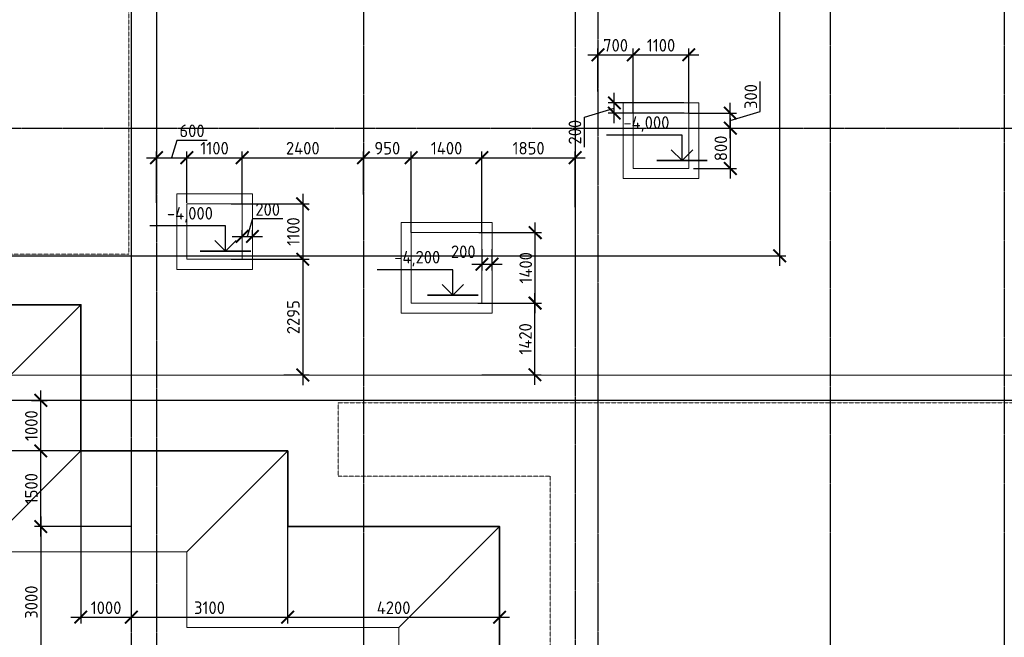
# Model space of a CAD drawing. Header units: millimetres. Extents: x -93479 to 1057970, y -66333 to 172656.
# Tile 8 of 256: x 53354 to 72871, y 28707 to 40957. Entities that reach past the tile are written whole.
import ezdxf

# ---------------------------------------------------------------- set-up
doc = ezdxf.new("R2010")
doc.units = ezdxf.units.MM
for name, pattern in [('______5', [1100, 800, -100, 100, -100]), ('DASHED', [7, 5, -2, 0]), ('осевая', [50.8, 31.75, -6.35, 6.35, -6.35])]:
    doc.linetypes.add(name, pattern=pattern)
for name, color, linetype, lineweight in [('0 Фундамент', 5, 'Continuous', 30), ('A-ANNO-NOTE-1', 7, 'Continuous', 35), ('A-ANNO-NOTE-2', 7, 'Continuous', 18), ('G-ANNO-DIMS', 7, 'Continuous', 9), ('G-ANNO-DIMS-1', 7, 'Continuous', 18), ('Оси', 40, '______5', 18), ('РАЗМЕРЫ', 7, 'Continuous', 9)]:
    doc.layers.add(name, color=color, linetype=linetype, lineweight=lineweight)
doc.styles.add('GOST-2.304_Type-B', font='GOST_Common.ttf')
doc.styles.add('ISOCPEUR', font='GOST_Common.ttf', dxfattribs={"height": 450})
doc.linetypes.add('084-a Откосы неукрепленные', pattern='A,0.9,[11,Russia-GOST_Topo.shx,S=0.1,R=180,X=0,Y=0],1,[12,Russia-GOST_Topo.shx,S=0.1,R=180,X=0,Y=0],0.1', length=2)
doc.dimstyles.new('СПДС', dxfattribs={"dimscale": 100, "dimtxt": 2.5, "dimasz": 2.5, "dimexe": 1.25, "dimexo": 0, "dimtad": 1, "dimdec": 0, "dimtxsty": 'GOST-2.304_Type-B', "dimblk": 'ARCHTICK', "dimcen": 2.5, "dimdle": 2, "dimadec": 0, "dimazin": 2, "dimtfac": 0.75, "dimtdec": 0, "dimtmove": 1, "dimatfit": 3, "dimfxl": 1, "dimtolj": 1, "dimarcsym": 1})

# ---------------------------------------------------------------- blocks, each defined once
blk = doc.blocks.new('_ArchTick')
at = {"color": 0, "linetype": 'ByBlock', "const_width": 0.15}
blk.add_lwpolyline([(-0.5, -0.5), (0.5, 0.5)], dxfattribs=at)
blk = doc.blocks.new('*D1498')
at = {"layer": 'DEFPOINTS', "color": 0, "ltscale": 100, "transparency": 16777216}
for p in [(51366, 33905), (43222, 32405), (54566, 32405)]:
    blk.add_point(p, dxfattribs=at)
at = {"layer": 'РАЗМЕРЫ', "color": 0, "lineweight": -2, "transparency": 16777216}
for p, q in [((43222, 34105), (43222, 32205)), ((51366, 33905), (43097, 33905)), ((54566, 32405), (43097, 32405))]:
    blk.add_line(p, q, dxfattribs=at)
at = {"layer": 'РАЗМЕРЫ', "color": 0, "lineweight": -2, "ltscale": 100, "transparency": 16777216, "xscale": 250, "yscale": 250, "zscale": 250}
for p, rotation in [((43222, 33905), 90), ((43222, 32405), 270)]:
    blk.add_blockref('_ArchTick', p, dxfattribs=dict(at, rotation=rotation))
at = {"layer": 'РАЗМЕРЫ', "color": 0, "ltscale": 100, "transparency": 16777216, "insert": (43035, 33155), "char_height": 250, "attachment_point": 5, "rotation": 90, "style": 'GOST-2.304_Type-B'}
blk.add_mtext('\\A1;1500', dxfattribs=at)
blk = doc.blocks.new('*D1499')
at = {"layer": 'DEFPOINTS', "color": 0, "ltscale": 100, "transparency": 16777216}
for p in [(55566, 30905), (53773, 27905), (58206, 27905)]:
    blk.add_point(p, dxfattribs=at)
at = {"layer": 'РАЗМЕРЫ', "color": 0, "lineweight": -2, "transparency": 16777216}
for p, q in [((53773, 31105), (53773, 27705)), ((55566, 30905), (53648, 30905)), ((58206, 27905), (53648, 27905))]:
    blk.add_line(p, q, dxfattribs=at)
at = {"layer": 'РАЗМЕРЫ', "color": 0, "lineweight": -2, "ltscale": 100, "transparency": 16777216, "xscale": 250, "yscale": 250, "zscale": 250}
for p, rotation in [((53773, 30905), 90), ((53773, 27905), 270)]:
    blk.add_blockref('_ArchTick', p, dxfattribs=dict(at, rotation=rotation))
at = {"layer": 'РАЗМЕРЫ', "color": 0, "ltscale": 100, "transparency": 16777216, "insert": (53585, 29405), "char_height": 250, "attachment_point": 5, "rotation": 90, "style": 'GOST-2.304_Type-B'}
blk.add_mtext('\\A1;3000', dxfattribs=at)
blk = doc.blocks.new('*D1500')
at = {"layer": 'DEFPOINTS', "color": 0, "ltscale": 100, "transparency": 16777216}
for p in [(53773, 32405), (55331, 32405), (55566, 30905)]:
    blk.add_point(p, dxfattribs=at)
at = {"layer": 'РАЗМЕРЫ', "color": 0, "lineweight": -2, "transparency": 16777216}
for p, q in [((53773, 30705), (53773, 32605)), ((55331, 32405), (53648, 32405)), ((55566, 30905), (53648, 30905))]:
    blk.add_line(p, q, dxfattribs=at)
at = {"layer": 'РАЗМЕРЫ', "color": 0, "lineweight": -2, "ltscale": 100, "transparency": 16777216, "xscale": 250, "yscale": 250, "zscale": 250}
for p, rotation in [((53773, 32405), 90), ((53773, 30905), 270)]:
    blk.add_blockref('_ArchTick', p, dxfattribs=dict(at, rotation=rotation))
at = {"layer": 'РАЗМЕРЫ', "color": 0, "ltscale": 100, "transparency": 16777216, "insert": (53585, 31655), "char_height": 250, "attachment_point": 5, "rotation": 90, "style": 'GOST-2.304_Type-B'}
blk.add_mtext('\\A1;1500', dxfattribs=at)
blk = doc.blocks.new('*D1501')
at = {"layer": 'DEFPOINTS', "color": 0, "ltscale": 100, "transparency": 16777216}
for p in [(53590, 33405), (53773, 33405), (55331, 32405)]:
    blk.add_point(p, dxfattribs=at)
at = {"layer": 'РАЗМЕРЫ', "color": 0, "lineweight": -2, "transparency": 16777216}
for p, q in [((53773, 32205), (53773, 33605)), ((53590, 33405), (53898, 33405)), ((55331, 32405), (53648, 32405))]:
    blk.add_line(p, q, dxfattribs=at)
at = {"layer": 'РАЗМЕРЫ', "color": 0, "lineweight": -2, "ltscale": 100, "transparency": 16777216, "xscale": 250, "yscale": 250, "zscale": 250}
for p, rotation in [((53773, 33405), 90), ((53773, 32405), 270)]:
    blk.add_blockref('_ArchTick', p, dxfattribs=dict(at, rotation=rotation))
at = {"layer": 'РАЗМЕРЫ', "color": 0, "ltscale": 100, "transparency": 16777216, "insert": (53585, 32905), "char_height": 250, "attachment_point": 5, "rotation": 90, "style": 'GOST-2.304_Type-B'}
blk.add_mtext('\\A1;1000', dxfattribs=at)
blk = doc.blocks.new('*D1502')
at = {"layer": 'DEFPOINTS', "color": 0, "ltscale": 100, "transparency": 16777216}
for p in [(54566, 32405), (55566, 31897), (55566, 29107)]:
    blk.add_point(p, dxfattribs=at)
at = {"layer": 'РАЗМЕРЫ', "color": 0, "lineweight": -2, "transparency": 16777216}
for p, q in [((54566, 32405), (54566, 28982)), ((55566, 31897), (55566, 28982)), ((54366, 29107), (55766, 29107))]:
    blk.add_line(p, q, dxfattribs=at)
at = {"layer": 'РАЗМЕРЫ', "color": 0, "lineweight": -2, "ltscale": 100, "transparency": 16777216, "xscale": 250, "yscale": 250, "zscale": 250, "rotation": 180}
blk.add_blockref('_ArchTick', (54566, 29107), dxfattribs=at)
at = {"layer": 'РАЗМЕРЫ', "color": 0, "lineweight": -2, "ltscale": 100, "transparency": 16777216, "xscale": 250, "yscale": 250, "zscale": 250}
blk.add_blockref('_ArchTick', (55566, 29107), dxfattribs=at)
at = {"layer": 'РАЗМЕРЫ', "color": 0, "ltscale": 100, "transparency": 16777216, "insert": (55066, 29294), "char_height": 250, "attachment_point": 5, "style": 'GOST-2.304_Type-B'}
blk.add_mtext('\\A1;1000', dxfattribs=at)
blk = doc.blocks.new('*D1503')
at = {"layer": 'DEFPOINTS', "color": 0, "ltscale": 100, "transparency": 16777216}
for p in [(55566, 31897), (58666, 30905), (58666, 29107)]:
    blk.add_point(p, dxfattribs=at)
at = {"layer": 'РАЗМЕРЫ', "color": 0, "lineweight": -2, "transparency": 16777216}
for p, q in [((55566, 31897), (55566, 28982)), ((58666, 30905), (58666, 28982)), ((55366, 29107), (58866, 29107))]:
    blk.add_line(p, q, dxfattribs=at)
at = {"layer": 'РАЗМЕРЫ', "color": 0, "lineweight": -2, "ltscale": 100, "transparency": 16777216, "xscale": 250, "yscale": 250, "zscale": 250, "rotation": 180}
blk.add_blockref('_ArchTick', (55566, 29107), dxfattribs=at)
at = {"layer": 'РАЗМЕРЫ', "color": 0, "lineweight": -2, "ltscale": 100, "transparency": 16777216, "xscale": 250, "yscale": 250, "zscale": 250}
blk.add_blockref('_ArchTick', (58666, 29107), dxfattribs=at)
at = {"layer": 'РАЗМЕРЫ', "color": 0, "ltscale": 100, "transparency": 16777216, "insert": (57116, 29294), "char_height": 250, "attachment_point": 5, "style": 'GOST-2.304_Type-B'}
blk.add_mtext('\\A1;3100', dxfattribs=at)
blk = doc.blocks.new('*D1504')
at = {"layer": 'DEFPOINTS', "color": 0, "ltscale": 100, "transparency": 16777216}
for p in [(58666, 30905), (62866, 29507), (62866, 29107)]:
    blk.add_point(p, dxfattribs=at)
at = {"layer": 'РАЗМЕРЫ', "color": 0, "lineweight": -2, "transparency": 16777216}
for p, q in [((58666, 30905), (58666, 28982)), ((62866, 29507), (62866, 28982)), ((58466, 29107), (63066, 29107))]:
    blk.add_line(p, q, dxfattribs=at)
at = {"layer": 'РАЗМЕРЫ', "color": 0, "lineweight": -2, "ltscale": 100, "transparency": 16777216, "xscale": 250, "yscale": 250, "zscale": 250, "rotation": 180}
blk.add_blockref('_ArchTick', (58666, 29107), dxfattribs=at)
at = {"layer": 'РАЗМЕРЫ', "color": 0, "lineweight": -2, "ltscale": 100, "transparency": 16777216, "xscale": 250, "yscale": 250, "zscale": 250}
blk.add_blockref('_ArchTick', (62866, 29107), dxfattribs=at)
at = {"layer": 'РАЗМЕРЫ', "color": 0, "ltscale": 100, "transparency": 16777216, "insert": (60766, 29294), "char_height": 250, "attachment_point": 5, "style": 'GOST-2.304_Type-B'}
blk.add_mtext('\\A1;4200', dxfattribs=at)
blk = doc.blocks.new('оси котлован')
at = {"layer": 'Оси', "color": 7, "linetype": 'осевая', "lineweight": 25, "transparency": 33554687}
for p, q in [((58613.1, 116798.8), (58613.1, 72367.2)), ((67863.1, 116798.8), (67863.1, 72367.2)), ((71313.1, 116798.8), (71313.1, 72367.2)), ((54013.1, 116288.6), (54013.1, 72815.4)), ((54513.1, 116288.6), (54513.1, 72815.4)), ((62813.1, 116244.7), (62813.1, 72818.8)), ((63263.1, 116257.5), (63263.1, 72812.9)), ((34980.8, 97540.5), (103420.2, 97540.5))]:
    blk.add_line(p, q, dxfattribs=at)
at = {"layer": 'Оси', "color": 7, "linetype": 'Continuous', "lineweight": 25, "transparency": 33554687}
for p, q in [((34980.9, 92650.6), (103420.2, 92640.5)), ((35379.4, 92150.6), (103420.2, 92140.5))]:
    blk.add_line(p, q, dxfattribs=at)
blk = doc.blocks.new('*D1556')
at = {"layer": 'DEFPOINTS', "color": 0, "ltscale": 100, "transparency": 16777216}
for p in [(68116, 51805), (45716, 36273), (68418, 36273)]:
    blk.add_point(p, dxfattribs=at)
at = {"layer": 'РАЗМЕРЫ', "color": 0, "lineweight": -2, "transparency": 16777216}
for p, q in [((68418, 52005), (68418, 36073)), ((68116, 51805), (68543, 51805)), ((45716, 36273), (68543, 36273))]:
    blk.add_line(p, q, dxfattribs=at)
at = {"layer": 'РАЗМЕРЫ', "color": 0, "lineweight": -2, "ltscale": 100, "transparency": 16777216, "xscale": 250, "yscale": 250, "zscale": 250}
for p, rotation in [((68418, 51805), 90), ((68418, 36273), 270)]:
    blk.add_blockref('_ArchTick', p, dxfattribs=dict(at, rotation=rotation))
at = {"layer": 'РАЗМЕРЫ', "color": 0, "ltscale": 100, "transparency": 16777216, "insert": (68230, 44039), "char_height": 250, "attachment_point": 5, "rotation": 90, "style": 'GOST-2.304_Type-B'}
blk.add_mtext('\\A1;15532', dxfattribs=at)
blk = doc.blocks.new('*D1616')
at = {"layer": 'DEFPOINTS', "color": 0, "ltscale": 100, "transparency": 16777216}
for p in [(56666, 38220), (56066, 37326), (56666, 37326)]:
    blk.add_point(p, dxfattribs=at)
at = {"layer": 'РАЗМЕРЫ', "color": 0, "lineweight": -2, "transparency": 16777216}
for p, q in [((56470, 38564), (56366, 38220)), ((57070, 38564), (56470, 38564)), ((56066, 37326), (56066, 38345)), ((56666, 37326), (56666, 38345)), ((55866, 38220), (56866, 38220))]:
    blk.add_line(p, q, dxfattribs=at)
at = {"layer": 'РАЗМЕРЫ', "color": 0, "lineweight": -2, "ltscale": 100, "transparency": 16777216, "xscale": 250, "yscale": 250, "zscale": 250, "rotation": 180}
blk.add_blockref('_ArchTick', (56066, 38220), dxfattribs=at)
at = {"layer": 'РАЗМЕРЫ', "color": 0, "lineweight": -2, "ltscale": 100, "transparency": 16777216, "xscale": 250, "yscale": 250, "zscale": 250}
blk.add_blockref('_ArchTick', (56666, 38220), dxfattribs=at)
at = {"layer": 'РАЗМЕРЫ', "color": 0, "ltscale": 100, "transparency": 16777216, "insert": (56770, 38752), "char_height": 250, "attachment_point": 5, "style": 'GOST-2.304_Type-B'}
blk.add_mtext('\\A1;600', dxfattribs=at)
blk = doc.blocks.new('*D1617')
at = {"layer": 'DEFPOINTS', "color": 0, "ltscale": 100, "transparency": 16777216}
for p in [(57766, 38220), (56666, 37326), (57766, 37305)]:
    blk.add_point(p, dxfattribs=at)
at = {"layer": 'РАЗМЕРЫ', "color": 0, "lineweight": -2, "transparency": 16777216}
for p, q in [((56666, 37326), (56666, 38345)), ((57766, 37305), (57766, 38345)), ((56466, 38220), (57966, 38220))]:
    blk.add_line(p, q, dxfattribs=at)
at = {"layer": 'РАЗМЕРЫ', "color": 0, "lineweight": -2, "ltscale": 100, "transparency": 16777216, "xscale": 250, "yscale": 250, "zscale": 250, "rotation": 180}
blk.add_blockref('_ArchTick', (56666, 38220), dxfattribs=at)
at = {"layer": 'РАЗМЕРЫ', "color": 0, "lineweight": -2, "ltscale": 100, "transparency": 16777216, "xscale": 250, "yscale": 250, "zscale": 250}
blk.add_blockref('_ArchTick', (57766, 38220), dxfattribs=at)
at = {"layer": 'РАЗМЕРЫ', "color": 0, "ltscale": 100, "transparency": 16777216, "insert": (57216, 38408), "char_height": 250, "attachment_point": 5, "style": 'GOST-2.304_Type-B'}
blk.add_mtext('\\A1;1100', dxfattribs=at)
blk = doc.blocks.new('*D1618')
at = {"layer": 'DEFPOINTS', "color": 0, "ltscale": 100, "transparency": 16777216}
for p in [(60166, 38220), (60166, 37490), (57766, 37305)]:
    blk.add_point(p, dxfattribs=at)
at = {"layer": 'РАЗМЕРЫ', "color": 0, "lineweight": -2, "transparency": 16777216}
for p, q in [((57766, 37305), (57766, 38345)), ((60166, 37490), (60166, 38345)), ((57566, 38220), (60366, 38220))]:
    blk.add_line(p, q, dxfattribs=at)
at = {"layer": 'РАЗМЕРЫ', "color": 0, "lineweight": -2, "ltscale": 100, "transparency": 16777216, "xscale": 250, "yscale": 250, "zscale": 250, "rotation": 180}
blk.add_blockref('_ArchTick', (57766, 38220), dxfattribs=at)
at = {"layer": 'РАЗМЕРЫ', "color": 0, "lineweight": -2, "ltscale": 100, "transparency": 16777216, "xscale": 250, "yscale": 250, "zscale": 250}
blk.add_blockref('_ArchTick', (60166, 38220), dxfattribs=at)
at = {"layer": 'РАЗМЕРЫ', "color": 0, "ltscale": 100, "transparency": 16777216, "insert": (58966, 38408), "char_height": 250, "attachment_point": 5, "style": 'GOST-2.304_Type-B'}
blk.add_mtext('\\A1;2400', dxfattribs=at)
blk = doc.blocks.new('*D1619')
at = {"layer": 'DEFPOINTS', "color": 0, "ltscale": 100, "transparency": 16777216}
for p in [(61116, 38220), (60166, 37490), (61116, 36735)]:
    blk.add_point(p, dxfattribs=at)
at = {"layer": 'РАЗМЕРЫ', "color": 0, "lineweight": -2, "transparency": 16777216}
for p, q in [((60166, 37490), (60166, 38345)), ((61116, 36735), (61116, 38345)), ((59966, 38220), (61316, 38220))]:
    blk.add_line(p, q, dxfattribs=at)
at = {"layer": 'РАЗМЕРЫ', "color": 0, "lineweight": -2, "ltscale": 100, "transparency": 16777216, "xscale": 250, "yscale": 250, "zscale": 250, "rotation": 180}
blk.add_blockref('_ArchTick', (60166, 38220), dxfattribs=at)
at = {"layer": 'РАЗМЕРЫ', "color": 0, "lineweight": -2, "ltscale": 100, "transparency": 16777216, "xscale": 250, "yscale": 250, "zscale": 250}
blk.add_blockref('_ArchTick', (61116, 38220), dxfattribs=at)
at = {"layer": 'РАЗМЕРЫ', "color": 0, "ltscale": 100, "transparency": 16777216, "insert": (60641, 38408), "char_height": 250, "attachment_point": 5, "style": 'GOST-2.304_Type-B'}
blk.add_mtext('\\A1;950', dxfattribs=at)
blk = doc.blocks.new('*D1620')
at = {"layer": 'DEFPOINTS', "color": 0, "ltscale": 100, "transparency": 16777216}
for p in [(62516, 38220), (61116, 36735), (62516, 36735)]:
    blk.add_point(p, dxfattribs=at)
at = {"layer": 'РАЗМЕРЫ', "color": 0, "lineweight": -2, "transparency": 16777216}
for p, q in [((61116, 36735), (61116, 38345)), ((62516, 36735), (62516, 38345)), ((60916, 38220), (62716, 38220))]:
    blk.add_line(p, q, dxfattribs=at)
at = {"layer": 'РАЗМЕРЫ', "color": 0, "lineweight": -2, "ltscale": 100, "transparency": 16777216, "xscale": 250, "yscale": 250, "zscale": 250, "rotation": 180}
blk.add_blockref('_ArchTick', (61116, 38220), dxfattribs=at)
at = {"layer": 'РАЗМЕРЫ', "color": 0, "lineweight": -2, "ltscale": 100, "transparency": 16777216, "xscale": 250, "yscale": 250, "zscale": 250}
blk.add_blockref('_ArchTick', (62516, 38220), dxfattribs=at)
at = {"layer": 'РАЗМЕРЫ', "color": 0, "ltscale": 100, "transparency": 16777216, "insert": (61816, 38408), "char_height": 250, "attachment_point": 5, "style": 'GOST-2.304_Type-B'}
blk.add_mtext('\\A1;1400', dxfattribs=at)
blk = doc.blocks.new('*D1621')
at = {"layer": 'DEFPOINTS', "color": 0, "ltscale": 100, "transparency": 16777216}
for p in [(64366, 38220), (64366, 37241), (62516, 36735)]:
    blk.add_point(p, dxfattribs=at)
at = {"layer": 'РАЗМЕРЫ', "color": 0, "lineweight": -2, "transparency": 16777216}
for p, q in [((62516, 36735), (62516, 38345)), ((64366, 37241), (64366, 38345)), ((62316, 38220), (64566, 38220))]:
    blk.add_line(p, q, dxfattribs=at)
at = {"layer": 'РАЗМЕРЫ', "color": 0, "lineweight": -2, "ltscale": 100, "transparency": 16777216, "xscale": 250, "yscale": 250, "zscale": 250, "rotation": 180}
blk.add_blockref('_ArchTick', (62516, 38220), dxfattribs=at)
at = {"layer": 'РАЗМЕРЫ', "color": 0, "lineweight": -2, "ltscale": 100, "transparency": 16777216, "xscale": 250, "yscale": 250, "zscale": 250}
blk.add_blockref('_ArchTick', (64366, 38220), dxfattribs=at)
at = {"layer": 'РАЗМЕРЫ', "color": 0, "ltscale": 100, "transparency": 16777216, "insert": (63441, 38408), "char_height": 250, "attachment_point": 5, "style": 'GOST-2.304_Type-B'}
blk.add_mtext('\\A1;1850', dxfattribs=at)
blk = doc.blocks.new('*D1622')
at = {"layer": 'DEFPOINTS', "color": 0, "ltscale": 100, "transparency": 16777216}
for p in [(65516, 40261), (64816, 39531), (65516, 39105)]:
    blk.add_point(p, dxfattribs=at)
at = {"layer": 'РАЗМЕРЫ', "color": 0, "lineweight": -2, "transparency": 16777216}
for p, q in [((64616, 40261), (65716, 40261)), ((64816, 39531), (64816, 40386)), ((65516, 39105), (65516, 40386))]:
    blk.add_line(p, q, dxfattribs=at)
at = {"layer": 'РАЗМЕРЫ', "color": 0, "lineweight": -2, "ltscale": 100, "transparency": 16777216, "xscale": 250, "yscale": 250, "zscale": 250, "rotation": 180}
blk.add_blockref('_ArchTick', (64816, 40261), dxfattribs=at)
at = {"layer": 'РАЗМЕРЫ', "color": 0, "lineweight": -2, "ltscale": 100, "transparency": 16777216, "xscale": 250, "yscale": 250, "zscale": 250}
blk.add_blockref('_ArchTick', (65516, 40261), dxfattribs=at)
at = {"layer": 'РАЗМЕРЫ', "color": 0, "ltscale": 100, "transparency": 16777216, "insert": (65166, 40449), "char_height": 250, "attachment_point": 5, "style": 'GOST-2.304_Type-B'}
blk.add_mtext('\\A1;700', dxfattribs=at)
blk = doc.blocks.new('*D1623')
at = {"layer": 'DEFPOINTS', "color": 0, "ltscale": 100, "transparency": 16777216}
for p in [(66616, 40261), (65516, 39105), (66616, 39105)]:
    blk.add_point(p, dxfattribs=at)
at = {"layer": 'РАЗМЕРЫ', "color": 0, "lineweight": -2, "transparency": 16777216}
for p, q in [((65316, 40261), (66816, 40261)), ((65516, 39105), (65516, 40386)), ((66616, 39105), (66616, 40386))]:
    blk.add_line(p, q, dxfattribs=at)
at = {"layer": 'РАЗМЕРЫ', "color": 0, "lineweight": -2, "ltscale": 100, "transparency": 16777216, "xscale": 250, "yscale": 250, "zscale": 250, "rotation": 180}
blk.add_blockref('_ArchTick', (65516, 40261), dxfattribs=at)
at = {"layer": 'РАЗМЕРЫ', "color": 0, "lineweight": -2, "ltscale": 100, "transparency": 16777216, "xscale": 250, "yscale": 250, "zscale": 250}
blk.add_blockref('_ArchTick', (66616, 40261), dxfattribs=at)
at = {"layer": 'РАЗМЕРЫ', "color": 0, "ltscale": 100, "transparency": 16777216, "insert": (66066, 40449), "char_height": 250, "attachment_point": 5, "style": 'GOST-2.304_Type-B'}
blk.add_mtext('\\A1;1100', dxfattribs=at)
blk = doc.blocks.new('*D1624')
at = {"layer": 'DEFPOINTS', "color": 0, "transparency": 16777216}
for p in [(66616, 39105), (67439, 39105), (67139, 38805)]:
    blk.add_point(p, dxfattribs=at)
at = {"layer": 'РАЗМЕРЫ', "color": 0, "lineweight": -2, "transparency": 16777216}
for p, q in [((68033, 39133), (68033, 39733)), ((67439, 38605), (67439, 39305)), ((66616, 39105), (67564, 39105)), ((67439, 38955), (68033, 39133)), ((67139, 38805), (67564, 38805))]:
    blk.add_line(p, q, dxfattribs=at)
at = {"layer": 'РАЗМЕРЫ', "color": 0, "lineweight": -2, "transparency": 16777216, "xscale": 250, "yscale": 250, "zscale": 250}
for p, rotation in [((67439, 39105), 90), ((67439, 38805), 270)]:
    blk.add_blockref('_ArchTick', p, dxfattribs=dict(at, rotation=rotation))
at = {"layer": 'РАЗМЕРЫ', "color": 0, "transparency": 16777216, "insert": (67846, 39433), "char_height": 250, "attachment_point": 5, "rotation": 90, "style": 'GOST-2.304_Type-B'}
blk.add_mtext('\\A1;300', dxfattribs=at)
blk = doc.blocks.new('*D1625')
at = {"layer": 'DEFPOINTS', "color": 0, "ltscale": 100, "transparency": 16777216}
for p in [(67139, 38805), (66709, 38005), (67439, 38005)]:
    blk.add_point(p, dxfattribs=at)
at = {"layer": 'РАЗМЕРЫ', "color": 0, "lineweight": -2, "transparency": 16777216}
for p, q in [((67439, 39005), (67439, 37805)), ((67139, 38805), (67564, 38805)), ((66709, 38005), (67564, 38005))]:
    blk.add_line(p, q, dxfattribs=at)
at = {"layer": 'РАЗМЕРЫ', "color": 0, "lineweight": -2, "ltscale": 100, "transparency": 16777216, "xscale": 250, "yscale": 250, "zscale": 250}
for p, rotation in [((67439, 38805), 90), ((67439, 38005), 270)]:
    blk.add_blockref('_ArchTick', p, dxfattribs=dict(at, rotation=rotation))
at = {"layer": 'РАЗМЕРЫ', "color": 0, "ltscale": 100, "transparency": 16777216, "insert": (67252, 38405), "char_height": 250, "attachment_point": 5, "rotation": 90, "style": 'GOST-2.304_Type-B'}
blk.add_mtext('\\A1;800', dxfattribs=at)
blk = doc.blocks.new('Высотные отметки - Вверх-711287-Разрез 3-3')
at = {"layer": '0 Фундамент', "color": 7}
for p, q in [((13237, 8150), (14737, 8150)), ((13237, 7650), (13237, 8150))]:
    blk.add_line(p, q, dxfattribs=at)
at = {"layer": 'A-ANNO-NOTE-1', "color": 7}
blk.add_line((12737, 7650), (13737, 7650), dxfattribs=at)
at = {"layer": 'A-ANNO-NOTE-2', "color": 7}
for q in [(13025, 7862), (13449, 7862)]:
    blk.add_line((13237, 7650), q, dxfattribs=at)
blk = doc.blocks.new('*D1630')
at = {"layer": 'DEFPOINTS', "color": 0, "ltscale": 100, "transparency": 16777216}
for p in [(62433, 35335), (63566, 35335), (62514, 33915)]:
    blk.add_point(p, dxfattribs=at)
at = {"layer": 'РАЗМЕРЫ', "color": 0, "lineweight": -2, "transparency": 16777216}
for p, q in [((63566, 33715), (63566, 35535)), ((62433, 35335), (63691, 35335)), ((62514, 33915), (63691, 33915))]:
    blk.add_line(p, q, dxfattribs=at)
at = {"layer": 'РАЗМЕРЫ', "color": 0, "lineweight": -2, "ltscale": 100, "transparency": 16777216, "xscale": 250, "yscale": 250, "zscale": 250}
for p, rotation in [((63566, 35335), 90), ((63566, 33915), 270)]:
    blk.add_blockref('_ArchTick', p, dxfattribs=dict(at, rotation=rotation))
at = {"layer": 'РАЗМЕРЫ', "color": 0, "ltscale": 100, "transparency": 16777216, "insert": (63378, 34625), "char_height": 250, "attachment_point": 5, "rotation": 90, "style": 'GOST-2.304_Type-B'}
blk.add_mtext('\\A1;1420', dxfattribs=at)
blk = doc.blocks.new('*D1631')
at = {"layer": 'DEFPOINTS', "color": 0, "ltscale": 100, "transparency": 16777216}
for p in [(62454, 36735), (63573, 36735), (63116, 35335)]:
    blk.add_point(p, dxfattribs=at)
at = {"layer": 'РАЗМЕРЫ', "color": 0, "lineweight": -2, "transparency": 16777216}
for p, q in [((63573, 35135), (63573, 36935)), ((62454, 36735), (63698, 36735)), ((63116, 35335), (63698, 35335))]:
    blk.add_line(p, q, dxfattribs=at)
at = {"layer": 'РАЗМЕРЫ', "color": 0, "lineweight": -2, "ltscale": 100, "transparency": 16777216, "xscale": 250, "yscale": 250, "zscale": 250}
for p, rotation in [((63573, 36735), 90), ((63573, 35335), 270)]:
    blk.add_blockref('_ArchTick', p, dxfattribs=dict(at, rotation=rotation))
at = {"layer": 'РАЗМЕРЫ', "color": 0, "ltscale": 100, "transparency": 16777216, "insert": (63385, 36035), "char_height": 250, "attachment_point": 5, "rotation": 90, "style": 'GOST-2.304_Type-B'}
blk.add_mtext('\\A1;1400', dxfattribs=at)
blk = doc.blocks.new('*D1632')
at = {"layer": 'DEFPOINTS', "color": 0, "ltscale": 100, "transparency": 16777216}
for p in [(57544, 37305), (57544, 36205), (58965, 36205)]:
    blk.add_point(p, dxfattribs=at)
at = {"layer": 'РАЗМЕРЫ', "color": 0, "lineweight": -2, "transparency": 16777216}
for p, q in [((58965, 37505), (58965, 36005)), ((57544, 37305), (59090, 37305)), ((57544, 36205), (59090, 36205))]:
    blk.add_line(p, q, dxfattribs=at)
at = {"layer": 'РАЗМЕРЫ', "color": 0, "lineweight": -2, "ltscale": 100, "transparency": 16777216, "xscale": 250, "yscale": 250, "zscale": 250}
for p, rotation in [((58965, 37305), 90), ((58965, 36205), 270)]:
    blk.add_blockref('_ArchTick', p, dxfattribs=dict(at, rotation=rotation))
at = {"layer": 'РАЗМЕРЫ', "color": 0, "ltscale": 100, "transparency": 16777216, "insert": (58778, 36755), "char_height": 250, "attachment_point": 5, "rotation": 90, "style": 'GOST-2.304_Type-B'}
blk.add_mtext('\\A1;1100', dxfattribs=at)
blk = doc.blocks.new('*D1633')
at = {"layer": 'DEFPOINTS', "color": 0, "ltscale": 100, "transparency": 16777216}
for p in [(58559, 36205), (58590, 33910), (58965, 33910)]:
    blk.add_point(p, dxfattribs=at)
at = {"layer": 'РАЗМЕРЫ', "color": 0, "lineweight": -2, "transparency": 16777216}
for p, q in [((58965, 36405), (58965, 33710)), ((58559, 36205), (59090, 36205)), ((58590, 33910), (59090, 33910))]:
    blk.add_line(p, q, dxfattribs=at)
at = {"layer": 'РАЗМЕРЫ', "color": 0, "lineweight": -2, "ltscale": 100, "transparency": 16777216, "xscale": 250, "yscale": 250, "zscale": 250}
for p, rotation in [((58965, 36205), 90), ((58965, 33910), 270)]:
    blk.add_blockref('_ArchTick', p, dxfattribs=dict(at, rotation=rotation))
at = {"layer": 'РАЗМЕРЫ', "color": 0, "ltscale": 100, "transparency": 16777216, "insert": (58778, 35057), "char_height": 250, "attachment_point": 5, "rotation": 90, "style": 'GOST-2.304_Type-B'}
blk.add_mtext('\\A1;2295', dxfattribs=at)
blk = doc.blocks.new('*D1634')
at = {"layer": 'DEFPOINTS', "color": 0, "ltscale": 100, "transparency": 16777216}
for p in [(57766, 36639), (57966, 36660), (57966, 36639)]:
    blk.add_point(p, dxfattribs=at)
at = {"layer": 'РАЗМЕРЫ', "color": 0, "lineweight": -2, "transparency": 16777216}
for p, q in [((57970, 37004), (57866, 36660)), ((58570, 37004), (57970, 37004)), ((57766, 36639), (57766, 36785)), ((57966, 36639), (57966, 36785)), ((57566, 36660), (58166, 36660))]:
    blk.add_line(p, q, dxfattribs=at)
at = {"layer": 'РАЗМЕРЫ', "color": 0, "lineweight": -2, "ltscale": 100, "transparency": 16777216, "xscale": 250, "yscale": 250, "zscale": 250, "rotation": 180}
blk.add_blockref('_ArchTick', (57766, 36660), dxfattribs=at)
at = {"layer": 'РАЗМЕРЫ', "color": 0, "lineweight": -2, "ltscale": 100, "transparency": 16777216, "xscale": 250, "yscale": 250, "zscale": 250}
blk.add_blockref('_ArchTick', (57966, 36660), dxfattribs=at)
at = {"layer": 'РАЗМЕРЫ', "color": 0, "ltscale": 100, "transparency": 16777216, "insert": (58270, 37192), "char_height": 250, "attachment_point": 5, "style": 'GOST-2.304_Type-B'}
blk.add_mtext('\\A1;200', dxfattribs=at)
blk = doc.blocks.new('*D1635')
at = {"layer": 'DEFPOINTS', "color": 0, "ltscale": 100, "transparency": 16777216}
for p in [(62516, 36407), (62716, 36407), (62716, 36108)]:
    blk.add_point(p, dxfattribs=at)
at = {"layer": 'РАЗМЕРЫ', "color": 0, "lineweight": -2, "transparency": 16777216}
for p, q in [((62516, 36407), (62516, 35983)), ((62716, 36407), (62716, 35983)), ((62316, 36108), (62916, 36108))]:
    blk.add_line(p, q, dxfattribs=at)
at = {"layer": 'РАЗМЕРЫ', "color": 0, "lineweight": -2, "ltscale": 100, "transparency": 16777216, "xscale": 250, "yscale": 250, "zscale": 250, "rotation": 180}
blk.add_blockref('_ArchTick', (62516, 36108), dxfattribs=at)
at = {"layer": 'РАЗМЕРЫ', "color": 0, "lineweight": -2, "ltscale": 100, "transparency": 16777216, "xscale": 250, "yscale": 250, "zscale": 250}
blk.add_blockref('_ArchTick', (62716, 36108), dxfattribs=at)
at = {"layer": 'РАЗМЕРЫ', "color": 0, "ltscale": 100, "transparency": 16777216, "insert": (62147, 36354), "char_height": 250, "attachment_point": 5, "style": 'GOST-2.304_Type-B'}
blk.add_mtext('\\A1;200', dxfattribs=at)
blk = doc.blocks.new('*D1636')
at = {"layer": 'DEFPOINTS', "color": 0, "ltscale": 100, "transparency": 16777216}
for p in [(65141, 39305), (66520, 39305), (66526, 39105)]:
    blk.add_point(p, dxfattribs=at)
at = {"layer": 'РАЗМЕРЫ', "color": 0, "lineweight": -2, "transparency": 16777216}
for p, q in [((65141, 38905), (65141, 39505)), ((66520, 39305), (65016, 39305)), ((64547, 39026), (65141, 39205)), ((66526, 39105), (65016, 39105)), ((64547, 38426), (64547, 39026))]:
    blk.add_line(p, q, dxfattribs=at)
at = {"layer": 'РАЗМЕРЫ', "color": 0, "lineweight": -2, "ltscale": 100, "transparency": 16777216, "xscale": 250, "yscale": 250, "zscale": 250}
for p, rotation in [((65141, 39305), 90), ((65141, 39105), 270)]:
    blk.add_blockref('_ArchTick', p, dxfattribs=dict(at, rotation=rotation))
at = {"layer": 'РАЗМЕРЫ', "color": 0, "ltscale": 100, "transparency": 16777216, "insert": (64360, 38726), "char_height": 250, "attachment_point": 5, "rotation": 90, "style": 'GOST-2.304_Type-B'}
blk.add_mtext('\\A1;200', dxfattribs=at)

msp = doc.modelspace()

# ---------------------------------------------------------------- linework, layer by layer
at = {"layer": '0 Фундамент', "color": 7, "linetype": 'DASHED', "lineweight": 0}
for points in [[(52966.9, 50804.7), (55516.4, 50804.7), (55516.4, 36304.7), (52166.4, 36304.7), (52166.4, 39104.7), (48716.4, 39104.7), (48716.4, 41904.7), (45266.4, 41904.7)], [(55566.3, 33404.7), (103366.4, 33404.7), (103366.4, 50804.7), (99416.4, 50804.7)], [(55516.4, 33404.7), (103366.4, 33404.7)], [(59666.4, 33354.7), (59666.4, 31904.7), (63866.4, 31904.7), (63866.4, 28404.7), (67766.4, 28404.7), (67766.4, 21254.7), (93366.4, 21254.7), (93366.4, 27404.7), (96966.4, 27404.7), (96966.4, 33354.7), (59666.4, 33354.7)]]:
    msp.add_lwpolyline(points, dxfattribs=at)
at = {"layer": '0 Фундамент', "color": 7}
msp.add_lwpolyline([(55566.4, 50804.7), (55566.4, 33404.7)], dxfattribs=at)
at = {"layer": 'РАЗМЕРЫ', "color": 7, "linetype": '084-a Откосы неукрепленные'}
for p, q in [((65316.3, 37804.7), (65316.3, 39304.7)), ((65316.3, 39304.7), (66816.3, 39304.7)), ((66816.3, 39304.7), (66816.3, 37804.7)), ((66816.3, 37804.7), (65316.3, 37804.7)), ((56466.5, 36004.9, -1730), (56466.5, 37504.9, -1730)), ((56466.5, 37504.9, -1730), (57966.5, 37504.9, -1730)), ((57966.5, 37504.9, -1730), (57966.5, 36004.9, -1730)), ((57966.5, 36004.9, -1730), (56466.5, 36004.9, -1730))]:
    msp.add_line(p, q, dxfattribs=at)
at = {"layer": 'РАЗМЕРЫ', "color": 7, "lineweight": 35, "extrusion": (0, 0, -1)}
msp.add_lwpolyline([(-94366.4, 20254.7), (-66771.5, 20254.7), (-66734.2, 27368), (-62866.4, 27368), (-62866.4, 30904.7), (-58666.4, 30904.7), (-58666.4, 32404.7), (-54566.5, 32404.7), (-54566.3, 35304.7), (-51166.4, 35304.7), (-51166.4, 38122.6), (-47716.4, 38097.4), (-47716.4, 40904.7), (-44266.4, 40904.7), (-44266.4, 50653.3)], dxfattribs=at)
at = {"layer": 'РАЗМЕРЫ', "color": 7, "linetype": '084-a Откосы неукрепленные', "ltscale": 5}
msp.add_lwpolyline([(96366.4, 18254.7), (64784.6, 18254.7), (64747.3, 25368), (60866.4, 25368), (60866.4, 28904.7), (56666.4, 28904.7), (56666.4, 30404.7), (52566.6, 30404.7), (52566.4, 33304.7), (49166.4, 33304.7), (49166.4, 36104.3), (45716.4, 36079.1), (45716.4, 38904.7), (42266.4, 38904.7), (42266.1, 47812.4)], dxfattribs=at)
at = {"layer": 'РАЗМЕРЫ', "color": 7}
for points in [[(65516.3, 39104.7), (66616.3, 39104.7), (66616.3, 38004.7), (65516.3, 38004.7)], [(62516.5, 35334.7), (61116.5, 35334.7), (61116.5, 36734.7), (62516.5, 36734.7)]]:
    msp.add_lwpolyline(points, close=True, dxfattribs=at)
at = {"layer": 'РАЗМЕРЫ', "color": 7, "elevation": -1730}
msp.add_lwpolyline([(56666.5, 37304.9), (57766.5, 37304.9), (57766.5, 36204.9), (56666.5, 36204.9)], close=True, dxfattribs=at)
at = {"layer": 'РАЗМЕРЫ', "color": 7, "linetype": '084-a Откосы неукрепленные'}
msp.add_lwpolyline([(62716.5, 35134.7), (60916.5, 35134.7), (60916.5, 36934.7), (62716.5, 36934.7)], close=True, dxfattribs=at)
at = {"layer": 'РАЗМЕРЫ', "color": 7}
for points in [[(52566.4, 33304.7), (54566.3, 35304.7)], [(52566.6, 30404.8), (54566.5, 32404.7)], [(56666.4, 30404.7), (58666.4, 32404.7)], [(60866.4, 28904.7), (62866.4, 30904.7)]]:
    msp.add_lwpolyline(points, dxfattribs=at)

# ---------------------------------------------------------------- block references
at = {"layer": 'G-ANNO-DIMS', "color": 7, "xscale": -1}
for p in [(79719.8, 30515.2, 1730), (70671.7, 28715.4), (75177.1, 27845.2, 1730)]:
    msp.add_blockref('Высотные отметки - Вверх-711287-Разрез 3-3', p, dxfattribs=at)
at = {"layer": 'РАЗМЕРЫ', "color": 7}
msp.add_blockref('оси котлован', (1553.2, -58735.8), dxfattribs=at)

# ---------------------------------------------------------------- texts
at = {"layer": 'G-ANNO-DIMS-1', "color": 7, "char_height": 250, "width": 1150.283, "attachment_point": 3, "line_spacing_factor": 1.149209, "style": 'ISOCPEUR'}
for s, insert in [('-4,000', (66233.1, 39041.9, 1730)), ('-4,000', (57185, 37242)), ('-4,200', (61690.3, 36371.8, 1730))]:
    msp.add_mtext(s, dxfattribs=dict(at, insert=insert))

# ---------------------------------------------------------------- dimensions: what is measured, and where the dimension line sits
at = {"layer": 'РАЗМЕРЫ', "color": 7}
for base, p1, p2, picture, middle in [((68418.1, 36272.8), (68116.1, 51804.7), (45716.4, 36272.8), '*D1556', (68230.4, 44038.8)), ((67439.5, 39104.7), (67138.8, 38804.7), (66616.3, 39104.7), '*D1624', (67845.7, 39195.4)), ((65141.3, 39304.7), (66526.2, 39104.7), (66520.4, 39304.7), '*D1636', (64359.6, 38964)), ((67439.5, 38004.7), (67138.8, 38804.7), (66709.3, 38004.7), '*D1625', (67251.8, 38404.7)), ((58965.5, 36204.9), (57544.1, 37304.9, -1730), (57544.1, 36204.9, -1730), '*D1632', (58777.9, 36754.9)), ((63572.8, 36734.7), (63116.1, 35334.7), (62454.3, 36734.7), '*D1631', (63385.2, 36034.7)), ((58965.5, 33909.6), (58559.4, 36204.9), (58590.5, 33909.6), '*D1633', (58777.9, 35057.2)), ((63565.7, 35334.7), (62514, 33914.9), (62432.7, 35334.7), '*D1630', (63378, 34624.8)), ((43222.3, 32404.7), (51365.8, 33904.7), (54566.5, 32404.7), '*D1498', (43034.6, 33154.7)), ((53772.8, 33404.7), (55330.9, 32404.7), (53589.6, 33404.7), '*D1501', (53585.2, 32904.7)), ((53772.8, 32404.7), (55566.3, 30904.7), (55330.9, 32404.7), '*D1500', (53585.2, 31654.7)), ((53772.8, 27904.7), (55566.3, 30904.7), (58205.7, 27904.7), '*D1499', (53585.2, 29404.7))]:
    dim = msp.add_linear_dim(base=base, p1=p1, p2=p2, angle=90, dimstyle='СПДС', dxfattribs=at)
    dim.commit()
    dim.dimension.update_dxf_attribs({"geometry": picture, "text_midpoint": middle})
for base, p1, p2, picture, middle in [((65516.3, 40260.9), (64816.3, 39531), (65516.3, 39104.7), '*D1622', (65166.3, 40448.8)), ((66616.3, 40260.9), (65516.3, 39104.7), (66616.3, 39104.7), '*D1623', (66066.3, 40448.5)), ((56666.5, 38220.2), (56066.3, 37325.7), (56666.5, 37325.7, -1730), '*D1616', (56532, 38751.7)), ((57766.5, 38220.2), (56666.5, 37325.7, -1730), (57766.5, 37304.9, -1730), '*D1617', (57216.5, 38407.9)), ((60166.3, 38220.2), (57766.5, 37304.9, -1730), (60166.3, 37490.3), '*D1618', (58966.4, 38407.9)), ((61116.5, 38220.2), (60166.3, 37490.3), (61116.5, 36734.7), '*D1619', (60641.4, 38407.9)), ((62516.5, 38220.2), (61116.5, 36734.7), (62516.5, 36734.7), '*D1620', (61816.5, 38407.9)), ((64366.3, 38220.2), (62516.5, 36734.7), (64366.3, 37240.5), '*D1621', (63441.4, 38407.9)), ((57966.5, 36660.5), (57766.5, 36638.6, -1730), (57966.5, 36638.6, -1730), '*D1634', (58032.1, 37192)), ((55566.3, 29106.7), (54566.5, 32404.7), (55566.3, 31897.1), '*D1502', (55066.4, 29294.3)), ((58666.4, 29106.7), (55566.3, 31897.1), (58666.4, 30904.7), '*D1503', (57116.3, 29294.3)), ((62866.4, 29106.7), (58666.4, 30904.7), (62866.4, 29507.2), '*D1504', (60766.4, 29294.3))]:
    dim = msp.add_linear_dim(base=base, p1=p1, p2=p2, dimstyle='СПДС', dxfattribs=at)
    dim.commit()
    dim.dimension.update_dxf_attribs({"geometry": picture, "text_midpoint": middle})
dim = msp.add_linear_dim(base=(62716.5, 36108.3), p1=(62516.5, 36406.6), p2=(62716.5, 36406.6), dimstyle='СПДС', dxfattribs=at)
dim.commit()
dim.dimension.update_dxf_attribs({"geometry": '*D1635', "text_midpoint": (62147, 36166.8), "dimtype": 160})

doc.saveas('drawing.dxf')
